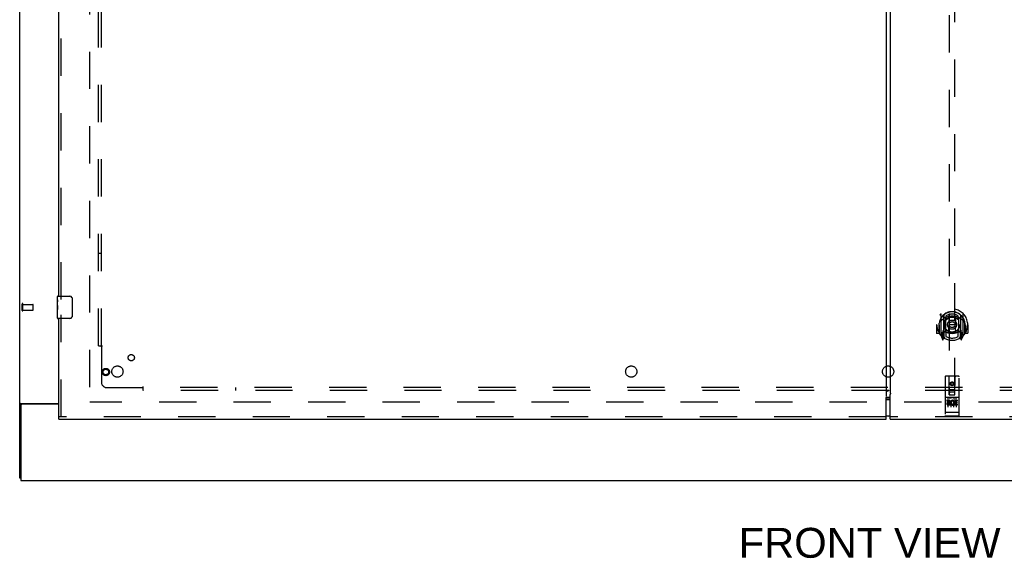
# Model space of a CAD drawing. Header units: inches. Extents: x 0 to 303, y 0 to 196.
# Tile 3 of 25: x 64 to 109, y 54 to 78. Entities that reach past the tile are written whole.
import ezdxf

# ---------------------------------------------------------------- set-up
doc = ezdxf.new("R2010")
doc.units = ezdxf.units.IN
doc.header["$LTSCALE"] = 16.67597
doc.header["$MEASUREMENT"] = 0
doc.linetypes.add('HIDDEN', pattern=[0.2, 0.1, -0.1])
doc.layers.get('0').update_dxf_attribs({"linetype": 'CONTINUOUS'})
for name, color, linetype in [('DEFAULT_2', 8, 'HIDDEN'), ('DIMENSIONS', 7, 'CONTINUOUS'), ('MASTER_DOOR_ASSEMBLY', 7, 'CONTINUOUS'), ('SLAVE_DOOR_ASSEMBLY', 7, 'CONTINUOUS'), ('SUBPANEL', 7, 'CONTINUOUS')]:
    doc.layers.add(name, color=color, linetype=linetype)
doc.styles.get("Standard").update_dxf_attribs({"font": 'arial.ttf'})

msp = doc.modelspace()

# ---------------------------------------------------------------- linework, layer by layer
at = {"color": 3, "linetype": 'Continuous'}
for p, q in [((64.474, 57.878), (64.474, 143.67)), ((64.514, 61.222), (66.224, 61.222)), ((64.526, 61.131), (64.526, 57.774)), ((66.224, 61.191), (64.586, 61.191)), ((64.526, 57.774), (142.172, 57.774))]:
    msp.add_line(p, q, dxfattribs=at)
at = {"color": 7, "linetype": 'Continuous'}
for p, q in [((103.349, 61.41), (103.349, 61.394)), ((64.578, 61.191), (64.474, 61.191)), ((64.578, 61.19), (64.578, 61.191)), ((64.526, 57.878), (64.474, 57.878))]:
    msp.add_line(p, q, dxfattribs=at)
at = {"color": 3, "linetype": 'Continuous'}
msp.add_lwpolyline([(64.514, 61.222), (64.513, 61.22), (64.51, 61.219), (64.508, 61.217), (64.505, 61.216), (64.503, 61.214), (64.5, 61.213), (64.497, 61.211), (64.494, 61.21), (64.491, 61.208), (64.488, 61.207), (64.485, 61.205), (64.483, 61.204), (64.481, 61.202), (64.479, 61.2), (64.477, 61.199), (64.476, 61.197), (64.475, 61.196), (64.474, 61.194), (64.474, 61.193), (64.474, 61.191)], dxfattribs=at)
at = {"color": 7, "linetype": 'Continuous'}
for points in [[(64.579, 61.196), (64.578, 61.194), (64.578, 61.193), (64.578, 61.191)], [(64.596, 61.222), (64.596, 61.22), (64.596, 61.219), (64.596, 61.217), (64.596, 61.216), (64.596, 61.214), (64.595, 61.212), (64.593, 61.21), (64.592, 61.209), (64.591, 61.207), (64.589, 61.206), (64.587, 61.204), (64.586, 61.203), (64.584, 61.202), (64.583, 61.2), (64.581, 61.199), (64.58, 61.197), (64.579, 61.196)]]:
    msp.add_lwpolyline(points, dxfattribs=at)
at = {"color": 3, "linetype": 'Continuous'}
msp.add_arc((64.586, 61.131), 0.06, 90, 180, dxfattribs=at)
at = {"layer": 'DEFAULT_2', "color": 8, "linetype": 'HIDDEN'}
for p, q in [((67.599, 140.326), (67.599, 61.222)), ((64.578, 65.382), (64.578, 65.666)), ((64.621, 65.382), (64.621, 65.666)), ((64.621, 65.648), (65.068, 65.648)), ((64.621, 65.4), (65.068, 65.4)), ((65.078, 65.41), (65.078, 65.638)), ((139.085, 61.274), (67.613, 61.274))]:
    msp.add_line(p, q, dxfattribs=at)
for centre, radius, start, end in [((64.599, 65.666), 0.0215, 360, 180), ((64.599, 65.382), 0.0215, 180, 0), ((65.068, 65.638), 0.01, 360, 90), ((65.068, 65.41), 0.01, 270, 0)]:
    msp.add_arc(centre, radius, start, end, dxfattribs=at)
at = {"layer": 'MASTER_DOOR_ASSEMBLY', "color": 3, "linetype": 'Continuous'}
for p, q in [((103.442, 139.865), (103.442, 61.683)), ((103.442, 61.683), (103.449, 61.683)), ((103.442, 60.524), (103.442, 61.624)), ((103.449, 61.683), (103.455, 61.675)), ((103.442, 60.524), (140.474, 60.524))]:
    msp.add_line(p, q, dxfattribs=at)
at = {"layer": 'MASTER_DOOR_ASSEMBLY', "color": 8, "linetype": 'HIDDEN'}
for p, q in [((106.088, 98.603), (106.088, 61.602)), ((106.338, 61.602), (106.338, 98.603)), ((105.638, 64.812), (105.639, 64.815)), ((105.638, 64.355), (105.638, 64.812)), ((105.713, 65.229), (105.713, 64.262)), ((105.831, 65.176), (105.831, 64.159)), ((105.838, 65.171), (105.838, 64.168)), ((105.931, 64.428), (105.931, 65.059)), ((105.938, 65.131), (105.938, 65.028)), ((106.051, 65.085), (106.081, 64.746)), ((106.376, 65.085), (106.346, 64.746)), ((106.488, 65.028), (106.488, 65.131)), ((106.496, 65.059), (106.496, 64.428)), ((106.588, 65.171), (106.588, 64.168)), ((106.596, 65.176), (106.596, 64.159)), ((106.713, 64.262), (106.713, 65.229)), ((106.788, 64.812), (106.788, 64.815)), ((106.788, 64.355), (106.788, 64.812)), ((105.528, 64.746), (105.513, 64.746)), ((105.513, 64.746), (105.513, 64.372)), ((105.631, 64.357), (105.528, 64.357)), ((105.631, 64.746), (105.646, 64.746)), ((105.631, 64.746), (105.631, 64.357)), ((105.631, 64.357), (105.639, 64.372)), ((105.831, 64.417), (105.771, 64.417)), ((105.771, 64.417), (105.771, 64.267)), ((105.841, 64.4), (105.841, 64.192)), ((105.931, 64.418), (105.858, 64.418)), ((105.927, 64.42), (105.861, 64.42)), ((105.938, 64.467), (105.938, 64.214)), ((106.05, 64.401), (106.081, 64.746)), ((106.346, 64.746), (106.081, 64.746)), ((106.377, 64.401), (106.346, 64.746)), ((106.488, 64.214), (106.488, 64.467)), ((106.568, 64.418), (106.496, 64.418)), ((106.566, 64.42), (106.5, 64.42)), ((106.586, 64.192), (106.586, 64.4)), ((106.656, 64.417), (106.596, 64.417)), ((106.656, 64.267), (106.656, 64.417)), ((106.796, 64.746), (106.781, 64.746)), ((106.788, 64.372), (106.796, 64.357)), ((106.796, 64.746), (106.796, 64.357)), ((106.898, 64.357), (106.796, 64.357)), ((106.913, 64.746), (106.898, 64.746)), ((106.913, 64.746), (106.913, 64.372)), ((105.718, 64.251), (105.788, 64.076)), ((105.771, 64.267), (105.831, 64.267)), ((105.809, 64.34), (105.779, 64.294)), ((105.783, 64.287), (105.838, 64.287)), ((105.809, 64.176), (105.814, 64.173)), ((105.817, 64.079), (105.831, 64.159)), ((105.908, 64.118), (105.838, 64.227)), ((106.588, 64.227), (106.518, 64.118)), ((106.588, 64.287), (106.643, 64.287)), ((106.596, 64.267), (106.656, 64.267)), ((106.596, 64.159), (106.61, 64.079)), ((106.617, 64.176), (106.617, 64.176)), ((106.617, 64.176), (106.618, 64.176)), ((106.617, 64.176), (106.618, 64.176)), ((106.648, 64.294), (106.618, 64.34)), ((106.639, 64.076), (106.709, 64.251)), ((105.901, 62.412), (105.901, 60.687)), ((106.496, 62.442), (105.931, 62.442)), ((106.087, 61.602), (106.083, 62.412)), ((106.213, 62.174), (106.151, 62.138)), ((106.213, 62.163), (106.161, 62.132)), ((106.276, 62.138), (106.213, 62.174)), ((106.213, 62.174), (106.213, 62.163)), ((106.266, 62.132), (106.213, 62.163)), ((106.34, 61.602), (106.343, 62.412)), ((106.526, 60.687), (106.526, 62.412)), ((106.086, 61.852), (106.341, 61.852)), ((106.298, 61.727), (106.128, 61.727)), ((106.151, 62.138), (106.161, 62.132)), ((106.151, 62.138), (106.151, 62.066)), ((106.151, 62.066), (106.161, 62.072)), ((106.151, 62.066), (106.213, 62.03)), ((106.161, 62.132), (106.161, 62.072)), ((106.161, 62.072), (106.213, 62.041)), ((106.213, 62.041), (106.266, 62.072)), ((106.213, 62.03), (106.276, 62.066)), ((106.213, 62.03), (106.213, 62.041)), ((106.276, 62.138), (106.266, 62.132)), ((106.266, 62.072), (106.266, 62.132)), ((106.276, 62.066), (106.266, 62.072)), ((106.276, 62.066), (106.276, 62.138)), ((106.496, 61.485), (105.931, 61.485)), ((106.069, 61.363), (105.977, 61.363)), ((105.977, 61.363), (105.977, 61.32)), ((106.069, 61.32), (105.977, 61.32)), ((106.002, 61.469), (106.174, 61.469)), ((106.026, 61.354), (106.026, 61.048)), ((106.073, 61.277), (106.027, 61.277)), ((106.087, 61.602), (106.088, 61.602)), ((106.088, 61.602), (106.338, 61.602)), ((106.151, 61.354), (106.151, 61.048)), ((106.252, 61.469), (106.424, 61.469)), ((106.276, 61.354), (106.276, 61.048)), ((106.289, 61.327), (106.276, 61.308)), ((106.286, 61.352), (106.289, 61.35)), ((106.445, 61.363), (106.289, 61.363)), ((106.289, 61.363), (106.289, 61.35)), ((106.289, 61.327), (106.289, 61.149)), ((106.445, 61.32), (106.332, 61.32)), ((106.332, 61.32), (106.332, 61.277)), ((106.424, 61.277), (106.332, 61.277)), ((106.338, 61.602), (106.34, 61.602)), ((106.401, 61.354), (106.401, 61.048)), ((106.424, 61.277), (106.424, 61.234)), ((106.445, 61.363), (106.445, 61.32)), ((106.133, 61.192), (106.04, 61.192)), ((106.133, 61.149), (106.04, 61.149)), ((106.069, 61.236), (106.041, 61.236)), ((106.133, 61.192), (106.133, 61.149)), ((106.265, 61.198), (106.282, 61.158)), ((106.445, 61.149), (106.289, 61.149)), ((106.424, 61.234), (106.332, 61.234)), ((106.332, 61.234), (106.332, 61.192)), ((106.445, 61.192), (106.332, 61.192)), ((106.445, 61.192), (106.445, 61.149)), ((140.474, 60.628), (103.442, 60.628)), ((105.919, 60.815), (105.918, 60.815)), ((105.92, 60.815), (105.919, 60.815)), ((105.919, 60.815), (105.919, 60.815)), ((105.921, 60.815), (105.92, 60.815)), ((105.922, 60.815), (105.921, 60.815)), ((105.923, 60.815), (105.922, 60.815)), ((105.924, 60.815), (105.923, 60.815)), ((105.923, 60.815), (105.923, 60.815)), ((105.925, 60.815), (105.924, 60.815)), ((105.926, 60.815), (105.925, 60.815)), ((105.927, 60.815), (105.926, 60.815)), ((105.928, 60.815), (105.927, 60.815)), ((105.929, 60.815), (105.928, 60.815)), ((105.928, 60.815), (105.928, 60.815)), ((105.93, 60.815), (105.929, 60.815)), ((105.931, 60.815), (105.93, 60.815)), ((106.496, 60.815), (105.931, 60.815)), ((106.496, 60.657), (105.931, 60.657)), ((106.496, 60.815), (106.497, 60.815)), ((106.497, 60.815), (106.498, 60.815)), ((106.498, 60.815), (106.499, 60.815)), ((106.499, 60.815), (106.5, 60.815)), ((106.5, 60.815), (106.501, 60.815)), ((106.501, 60.815), (106.502, 60.815)), ((106.501, 60.815), (106.501, 60.815)), ((106.502, 60.815), (106.503, 60.815)), ((106.503, 60.815), (106.504, 60.815)), ((106.504, 60.815), (106.505, 60.815)), ((106.505, 60.815), (106.506, 60.815)), ((106.505, 60.815), (106.505, 60.815)), ((106.506, 60.815), (106.507, 60.815)), ((106.507, 60.815), (106.508, 60.815)), ((106.508, 60.815), (106.509, 60.815)), ((106.509, 60.815), (106.51, 60.816)), ((106.509, 60.815), (106.509, 60.815))]:
    msp.add_line(p, q, dxfattribs=at)
at = {"layer": 'MASTER_DOOR_ASSEMBLY', "color": 7, "linetype": 'Continuous'}
for p, q in [((103.352, 61.394), (103.442, 61.394)), ((103.442, 60.654), (103.352, 60.654))]:
    msp.add_line(p, q, dxfattribs=at)
at = {"layer": 'MASTER_DOOR_ASSEMBLY', "color": 8, "linetype": 'HIDDEN'}
for points in [[(105.668, 65.184), (105.669, 65.185), (105.669, 65.186), (105.67, 65.187), (105.671, 65.188), (105.672, 65.189), (105.672, 65.189), (105.673, 65.19), (105.674, 65.191), (105.675, 65.192), (105.675, 65.192), (105.676, 65.193), (105.677, 65.194), (105.678, 65.195), (105.678, 65.195), (105.679, 65.196), (105.68, 65.197), (105.681, 65.197), (105.682, 65.198), (105.683, 65.199), (105.683, 65.199), (105.684, 65.2), (105.685, 65.2), (105.686, 65.201), (105.687, 65.201), (105.688, 65.202), (105.689, 65.203), (105.689, 65.203), (105.69, 65.204), (105.691, 65.204), (105.692, 65.205), (105.693, 65.205), (105.694, 65.205), (105.695, 65.206), (105.696, 65.206)], [(105.759, 64.961), (105.758, 64.959), (105.756, 64.958), (105.755, 64.957), (105.753, 64.955), (105.751, 64.954), (105.75, 64.952), (105.748, 64.95), (105.746, 64.949), (105.744, 64.947), (105.743, 64.945), (105.741, 64.943), (105.739, 64.941), (105.737, 64.939), (105.735, 64.937), (105.733, 64.934), (105.731, 64.932), (105.729, 64.93), (105.727, 64.927), (105.725, 64.924), (105.723, 64.922), (105.721, 64.919), (105.718, 64.916), (105.716, 64.913), (105.714, 64.91), (105.711, 64.906), (105.709, 64.903), (105.706, 64.899), (105.704, 64.895), (105.701, 64.892), (105.698, 64.887), (105.696, 64.883), (105.693, 64.879), (105.69, 64.874), (105.687, 64.869), (105.684, 64.864), (105.681, 64.859)], [(106.026, 65.102), (106.031, 65.104), (106.036, 65.105), (106.042, 65.107), (106.047, 65.108), (106.053, 65.109), (106.058, 65.111), (106.064, 65.112), (106.069, 65.113), (106.074, 65.114), (106.08, 65.115), (106.085, 65.116), (106.091, 65.117), (106.096, 65.118), (106.102, 65.119), (106.108, 65.12), (106.113, 65.121), (106.119, 65.122), (106.124, 65.122), (106.13, 65.123), (106.135, 65.124), (106.141, 65.124), (106.146, 65.125), (106.152, 65.125), (106.158, 65.126), (106.163, 65.126), (106.169, 65.127), (106.174, 65.127), (106.18, 65.127), (106.185, 65.128), (106.191, 65.128), (106.197, 65.128), (106.202, 65.128), (106.208, 65.128), (106.213, 65.128), (106.219, 65.128), (106.225, 65.128), (106.23, 65.128), (106.236, 65.128), (106.241, 65.128), (106.247, 65.127), (106.253, 65.127), (106.258, 65.127), (106.264, 65.126), (106.269, 65.126), (106.275, 65.125), (106.281, 65.125), (106.286, 65.124), (106.292, 65.124), (106.297, 65.123), (106.303, 65.122), (106.308, 65.122), (106.314, 65.121), (106.319, 65.12), (106.325, 65.119), (106.33, 65.118), (106.336, 65.117), (106.341, 65.116), (106.347, 65.115), (106.352, 65.114), (106.358, 65.113), (106.363, 65.112), (106.369, 65.111), (106.374, 65.109), (106.38, 65.108), (106.385, 65.107), (106.391, 65.105), (106.396, 65.104), (106.401, 65.102)], [(106.746, 64.859), (106.743, 64.864), (106.74, 64.869), (106.737, 64.874), (106.734, 64.879), (106.731, 64.883), (106.728, 64.887), (106.726, 64.892), (106.723, 64.895), (106.721, 64.899), (106.718, 64.903), (106.716, 64.906), (106.713, 64.91), (106.711, 64.913), (106.709, 64.916), (106.706, 64.919), (106.704, 64.922), (106.702, 64.924), (106.7, 64.927), (106.698, 64.93), (106.696, 64.932), (106.694, 64.934), (106.692, 64.937), (106.69, 64.939), (106.688, 64.941), (106.686, 64.943), (106.684, 64.945), (106.682, 64.947), (106.681, 64.949), (106.679, 64.95), (106.677, 64.952), (106.676, 64.954), (106.674, 64.955), (106.672, 64.957), (106.671, 64.958), (106.669, 64.959), (106.668, 64.961)], [(106.731, 65.206), (106.732, 65.206), (106.733, 65.205), (106.734, 65.205), (106.735, 65.205), (106.736, 65.204), (106.737, 65.204), (106.737, 65.203), (106.738, 65.203), (106.739, 65.202), (106.74, 65.201), (106.741, 65.201), (106.742, 65.2), (106.743, 65.2), (106.744, 65.199), (106.744, 65.199), (106.745, 65.198), (106.746, 65.197), (106.747, 65.197), (106.748, 65.196), (106.748, 65.195), (106.749, 65.195), (106.75, 65.194), (106.751, 65.193), (106.752, 65.192), (106.752, 65.192), (106.753, 65.191), (106.754, 65.19), (106.755, 65.189), (106.755, 65.189), (106.756, 65.188), (106.757, 65.187), (106.757, 65.186), (106.758, 65.185), (106.759, 65.184)], [(105.696, 64.285), (105.695, 64.285), (105.694, 64.286), (105.693, 64.286), (105.692, 64.287), (105.691, 64.287), (105.69, 64.288), (105.689, 64.288), (105.689, 64.289), (105.688, 64.289), (105.687, 64.29), (105.686, 64.29), (105.685, 64.291), (105.684, 64.292), (105.683, 64.292), (105.683, 64.293), (105.682, 64.293), (105.681, 64.294), (105.68, 64.295), (105.679, 64.295), (105.678, 64.296), (105.678, 64.297), (105.677, 64.297), (105.676, 64.298), (105.675, 64.299), (105.675, 64.3), (105.674, 64.3), (105.673, 64.301), (105.672, 64.302), (105.672, 64.303), (105.671, 64.304), (105.67, 64.304), (105.669, 64.305), (105.669, 64.306), (105.668, 64.307)], [(106.759, 64.307), (106.758, 64.306), (106.757, 64.305), (106.757, 64.304), (106.756, 64.304), (106.755, 64.303), (106.755, 64.302), (106.754, 64.301), (106.753, 64.3), (106.752, 64.3), (106.752, 64.299), (106.751, 64.298), (106.75, 64.297), (106.749, 64.297), (106.748, 64.296), (106.748, 64.295), (106.747, 64.295), (106.746, 64.294), (106.745, 64.293), (106.744, 64.293), (106.744, 64.292), (106.743, 64.292), (106.742, 64.291), (106.741, 64.29), (106.74, 64.29), (106.739, 64.289), (106.738, 64.289), (106.737, 64.288), (106.737, 64.288), (106.736, 64.287), (106.735, 64.287), (106.734, 64.286), (106.733, 64.286), (106.732, 64.285), (106.731, 64.285)], [(105.996, 61.467), (105.996, 61.467), (105.996, 61.468), (105.996, 61.468), (105.996, 61.468), (105.996, 61.468), (105.996, 61.468), (105.997, 61.468), (105.997, 61.468), (105.997, 61.468), (105.997, 61.468), (105.997, 61.468), (105.997, 61.468), (105.997, 61.468), (105.997, 61.468), (105.997, 61.468), (105.998, 61.468), (105.998, 61.468), (105.998, 61.468), (105.998, 61.468), (105.998, 61.468), (105.998, 61.468), (105.998, 61.468), (105.998, 61.468), (105.999, 61.468), (105.999, 61.468), (105.999, 61.468), (105.999, 61.468), (105.999, 61.468), (105.999, 61.468), (106, 61.468), (106, 61.468), (106, 61.468), (106, 61.469), (106, 61.469), (106, 61.469), (106.001, 61.469), (106.001, 61.469), (106.001, 61.469), (106.001, 61.469), (106.001, 61.469), (106.002, 61.469), (106.002, 61.469), (106.002, 61.469), (106.002, 61.469), (106.002, 61.469)], [(106.174, 61.469), (106.175, 61.469), (106.175, 61.469), (106.175, 61.469), (106.175, 61.469), (106.175, 61.469), (106.176, 61.469), (106.176, 61.469), (106.176, 61.469), (106.176, 61.469), (106.176, 61.469), (106.177, 61.469), (106.177, 61.469), (106.177, 61.469), (106.177, 61.468), (106.177, 61.468), (106.177, 61.468), (106.178, 61.468), (106.178, 61.468), (106.178, 61.468), (106.178, 61.468), (106.178, 61.468), (106.178, 61.468), (106.178, 61.468), (106.179, 61.468), (106.179, 61.468), (106.179, 61.468), (106.179, 61.468), (106.179, 61.468), (106.179, 61.468), (106.179, 61.468), (106.179, 61.468), (106.18, 61.468), (106.18, 61.468), (106.18, 61.468), (106.18, 61.468), (106.18, 61.468), (106.18, 61.468), (106.18, 61.468), (106.18, 61.468), (106.18, 61.468), (106.181, 61.468), (106.181, 61.468), (106.181, 61.468), (106.181, 61.468), (106.181, 61.467), (106.181, 61.467)], [(106.246, 61.467), (106.246, 61.467), (106.246, 61.468), (106.246, 61.468), (106.246, 61.468), (106.246, 61.468), (106.247, 61.468), (106.247, 61.468), (106.247, 61.468), (106.247, 61.468), (106.247, 61.468), (106.247, 61.468), (106.247, 61.468), (106.247, 61.468), (106.247, 61.468), (106.247, 61.468), (106.248, 61.468), (106.248, 61.468), (106.248, 61.468), (106.248, 61.468), (106.248, 61.468), (106.248, 61.468), (106.248, 61.468), (106.248, 61.468), (106.249, 61.468), (106.249, 61.468), (106.249, 61.468), (106.249, 61.468), (106.249, 61.468), (106.249, 61.468), (106.25, 61.468), (106.25, 61.468), (106.25, 61.468), (106.25, 61.469), (106.25, 61.469), (106.25, 61.469), (106.251, 61.469), (106.251, 61.469), (106.251, 61.469), (106.251, 61.469), (106.251, 61.469), (106.252, 61.469), (106.252, 61.469), (106.252, 61.469), (106.252, 61.469), (106.252, 61.469)], [(106.424, 61.469), (106.425, 61.469), (106.425, 61.469), (106.425, 61.469), (106.425, 61.469), (106.425, 61.469), (106.426, 61.469), (106.426, 61.469), (106.426, 61.469), (106.426, 61.469), (106.426, 61.469), (106.427, 61.469), (106.427, 61.469), (106.427, 61.469), (106.427, 61.468), (106.427, 61.468), (106.427, 61.468), (106.428, 61.468), (106.428, 61.468), (106.428, 61.468), (106.428, 61.468), (106.428, 61.468), (106.428, 61.468), (106.428, 61.468), (106.429, 61.468), (106.429, 61.468), (106.429, 61.468), (106.429, 61.468), (106.429, 61.468), (106.429, 61.468), (106.429, 61.468), (106.429, 61.468), (106.43, 61.468), (106.43, 61.468), (106.43, 61.468), (106.43, 61.468), (106.43, 61.468), (106.43, 61.468), (106.43, 61.468), (106.43, 61.468), (106.43, 61.468), (106.431, 61.468), (106.431, 61.468), (106.431, 61.468), (106.431, 61.468), (106.431, 61.467), (106.431, 61.467)], [(105.918, 60.815), (105.917, 60.815), (105.917, 60.816), (105.916, 60.816), (105.916, 60.816), (105.916, 60.816), (105.915, 60.816), (105.915, 60.816), (105.915, 60.816), (105.914, 60.816), (105.914, 60.816), (105.914, 60.816), (105.913, 60.816), (105.913, 60.816), (105.913, 60.816), (105.912, 60.816), (105.912, 60.816), (105.912, 60.816), (105.911, 60.816), (105.911, 60.817), (105.911, 60.817), (105.91, 60.817), (105.91, 60.817), (105.91, 60.817), (105.909, 60.817), (105.909, 60.817), (105.909, 60.817), (105.909, 60.817), (105.908, 60.817), (105.908, 60.817), (105.908, 60.817), (105.908, 60.817), (105.907, 60.818), (105.907, 60.818), (105.907, 60.818), (105.906, 60.818), (105.906, 60.818), (105.906, 60.818), (105.906, 60.818), (105.906, 60.818), (105.905, 60.818), (105.905, 60.818), (105.905, 60.818), (105.905, 60.818), (105.904, 60.819), (105.904, 60.819), (105.904, 60.819), (105.904, 60.819), (105.904, 60.819), (105.904, 60.819), (105.903, 60.819), (105.903, 60.819), (105.903, 60.819), (105.903, 60.819), (105.903, 60.82), (105.903, 60.82), (105.903, 60.82), (105.902, 60.82), (105.902, 60.82), (105.902, 60.82), (105.902, 60.82), (105.902, 60.82), (105.902, 60.82), (105.902, 60.82), (105.902, 60.821), (105.902, 60.821), (105.901, 60.821), (105.901, 60.821), (105.901, 60.821), (105.901, 60.821), (105.901, 60.821), (105.901, 60.821), (105.901, 60.821), (105.901, 60.821), (105.901, 60.822), (105.901, 60.822), (105.901, 60.822), (105.901, 60.822), (105.901, 60.822), (105.901, 60.822)], [(106.51, 60.816), (106.51, 60.816), (106.511, 60.816), (106.511, 60.816), (106.512, 60.816), (106.512, 60.816), (106.512, 60.816), (106.513, 60.816), (106.513, 60.816), (106.513, 60.816), (106.514, 60.816), (106.514, 60.816), (106.514, 60.816), (106.515, 60.816), (106.515, 60.816), (106.515, 60.816), (106.516, 60.816), (106.516, 60.817), (106.516, 60.817), (106.517, 60.817), (106.517, 60.817), (106.517, 60.817), (106.517, 60.817), (106.518, 60.817), (106.518, 60.817), (106.518, 60.817), (106.519, 60.817), (106.519, 60.817), (106.519, 60.817), (106.519, 60.817), (106.52, 60.818), (106.52, 60.818), (106.52, 60.818), (106.52, 60.818), (106.521, 60.818), (106.521, 60.818), (106.521, 60.818), (106.521, 60.818), (106.522, 60.818), (106.522, 60.818), (106.522, 60.818), (106.522, 60.818), (106.522, 60.819), (106.523, 60.819), (106.523, 60.819), (106.523, 60.819), (106.523, 60.819), (106.523, 60.819), (106.524, 60.819), (106.524, 60.819), (106.524, 60.819), (106.524, 60.819), (106.524, 60.82), (106.524, 60.82), (106.524, 60.82), (106.525, 60.82), (106.525, 60.82), (106.525, 60.82), (106.525, 60.82), (106.525, 60.82), (106.525, 60.82), (106.525, 60.82), (106.525, 60.821), (106.525, 60.821), (106.525, 60.821), (106.526, 60.821), (106.526, 60.821), (106.526, 60.821), (106.526, 60.821), (106.526, 60.821), (106.526, 60.821), (106.526, 60.821), (106.526, 60.822), (106.526, 60.822), (106.526, 60.822), (106.526, 60.822), (106.526, 60.822), (106.526, 60.822)]]:
    msp.add_lwpolyline(points, dxfattribs=at)
at = {"layer": 'MASTER_DOOR_ASSEMBLY', "color": 3, "linetype": 'Continuous'}
msp.add_lwpolyline([(103.455, 61.675), (103.455, 61.675), (103.456, 61.674), (103.456, 61.673), (103.456, 61.673), (103.455, 61.673), (103.455, 61.672), (103.455, 61.671), (103.454, 61.671), (103.454, 61.67), (103.453, 61.669), (103.453, 61.668), (103.452, 61.667), (103.451, 61.665), (103.451, 61.664), (103.45, 61.662), (103.449, 61.66), (103.448, 61.657), (103.448, 61.655), (103.447, 61.652), (103.446, 61.649), (103.446, 61.646), (103.445, 61.643), (103.445, 61.64), (103.444, 61.637), (103.444, 61.633), (103.443, 61.629), (103.442, 61.624)], dxfattribs=at)
at = {"layer": 'MASTER_DOOR_ASSEMBLY', "color": 8, "linetype": 'HIDDEN'}
for centre, radius in [((106.213, 64.748), 0.35), ((106.213, 64.748), 0.335), ((106.213, 64.748), 0.205), ((106.213, 64.748), 0.133), ((106.213, 62.102), 0.085), ((106.213, 62.102), 0.0845)]:
    msp.add_circle(centre, radius, dxfattribs=at)
for centre, radius, start, end in [((106.213, 64.746), 0.7, 305.5126, 234.4874), ((106.213, 64.743), 0.583, 0.2464, 179.7536), ((106.213, 64.738), 0.58, 7.6622, 172.3378), ((105.728, 65.229), 0.015, 135.0748, 180), ((106.698, 65.229), 0.015, 0, 44.9252), ((105.658, 64.812), 0.02, 172.3378, 180), ((106.213, 64.428), 0.7, 49.529, 130.471), ((105.846, 65.176), 0.015, 130.3587, 180), ((105.858, 65.171), 0.02, 129.3378, 179.9984), ((105.946, 65.059), 0.015, 112.9863, 180), ((106.213, 64.738), 0.48, 55.0461, 124.9539), ((105.968, 65.028), 0.03, 180, 311.1261), ((106.213, 64.748), 0.343, 48.8739, 131.1261), ((106.031, 65.083), 0.02, 5.0796, 105.5752), ((106.396, 65.083), 0.02, 74.4248, 174.9204), ((106.458, 65.028), 0.03, 228.8739, 360), ((106.481, 65.059), 0.015, 0, 67.0137), ((106.568, 65.171), 0.02, 0, 50.6594), ((106.581, 65.176), 0.015, 0, 49.6413), ((106.768, 64.812), 0.02, 0, 7.6622), ((105.528, 64.372), 0.015, 180, 270), ((106.213, 64.746), 0.685, 180, 213.0115), ((105.658, 64.355), 0.02, 180, 215.2961), ((106.213, 65.058), 0.7, 233.2319, 306.7681), ((105.65, 64.442), 0.188, 327.3208, 360), ((105.858, 64.398), 0.02, 90, 180), ((105.861, 64.4), 0.02, 90, 180), ((105.927, 64.4), 0.02, 66.536, 90), ((105.946, 64.428), 0.015, 180, 247.0137), ((106.213, 65.06), 0.7, 246.536, 293.464), ((105.968, 64.467), 0.03, 48.8739, 180), ((106.213, 64.748), 0.343, 228.8739, 311.1261), ((106.03, 64.403), 0.02, 254.3869, 354.9204), ((106.396, 64.403), 0.02, 185.0796, 285.6131), ((106.458, 64.467), 0.03, 0, 131.1261), ((106.481, 64.428), 0.015, 292.9863, 360), ((106.5, 64.4), 0.02, 90, 113.464), ((106.566, 64.4), 0.02, 0, 90), ((106.568, 64.398), 0.02, 0, 90), ((106.776, 64.442), 0.188, 180, 212.6792), ((106.768, 64.355), 0.02, 324.7039, 360), ((106.213, 64.746), 0.685, 326.9885, 360), ((106.898, 64.372), 0.015, 270, 360), ((106.213, 64.748), 0.7, 215.2961, 324.7039), ((105.728, 64.262), 0.015, 180, 224.9252), ((105.783, 64.292), 0.005, 147.3208, 270), ((105.802, 64.081), 0.015, 201.8041, 350), ((105.818, 64.192), 0.02, 234.4874, 360), ((105.821, 64.192), 0.02, 234.7457, 360), ((105.858, 64.168), 0.02, 180, 238.5295), ((106.213, 64.748), 0.6, 242.7204, 297.2796), ((106.568, 64.168), 0.02, 301.4688, 359.9992), ((106.606, 64.192), 0.02, 180, 305.2543), ((106.608, 64.192), 0.02, 180, 305.5126), ((106.625, 64.081), 0.015, 190, 338.1959), ((106.643, 64.292), 0.005, 270, 32.6792), ((106.698, 64.262), 0.015, 315.0748, 360), ((105.931, 62.412), 0.03, 90, 180), ((106.053, 62.412), 0.03, 0, 90), ((106.373, 62.412), 0.03, 90, 180), ((106.496, 62.412), 0.03, 0, 90), ((106.128, 61.687), 0.04, 90, 180), ((106.298, 61.687), 0.04, 0, 90), ((105.931, 61.515), 0.03, 180, 270), ((106.04, 61.214), 0.0644, 102.2995, 270.0775), ((106.069, 61.299), 0.0635, 270, 90), ((106.069, 61.298), 0.0219, 280.307, 90), ((106.128, 61.642), 0.04, 180, 270), ((106.239, 61.256), 0.107, 64.2636, 293.4027), ((106.239, 61.256), 0.0639, 54.8895, 293.4026), ((106.298, 61.642), 0.04, 270, 360), ((106.496, 61.515), 0.03, 270, 360), ((106.04, 61.214), 0.0219, 89.9011, 270), ((105.931, 60.687), 0.03, 180, 270), ((106.496, 60.687), 0.03, 270, 360)]:
    msp.add_arc(centre, radius, start, end, dxfattribs=at)
at = {"layer": 'MASTER_DOOR_ASSEMBLY', "color": 7, "linetype": 'Continuous'}
for centre, start, end in [((103.352, 61.214), 90, 122.7986), ((103.352, 60.834), 237.2014, 270)]:
    msp.add_arc(centre, 0.18, start, end, dxfattribs=at)
at = {"layer": 'SLAVE_DOOR_ASSEMBLY', "color": 3, "linetype": 'Continuous'}
for p, q in [((103.255, 140), (103.255, 61.548)), ((66.224, 66.024), (66.224, 88.524)), ((66.224, 60.628), (66.224, 65.024)), ((103.397, 61.813), (103.375, 61.805)), ((103.255, 60.524), (103.255, 61.414)), ((103.278, 61.509), (103.442, 61.509)), ((66.224, 60.524), (103.255, 60.524))]:
    msp.add_line(p, q, dxfattribs=at)
at = {"layer": 'SLAVE_DOOR_ASSEMBLY', "color": 8, "linetype": 'HIDDEN'}
for p, q in [((66.328, 65.869), (66.328, 88.679)), ((66.328, 60.628), (66.328, 65.179)), ((103.255, 60.628), (66.224, 60.628))]:
    msp.add_line(p, q, dxfattribs=at)
at = {"layer": 'SLAVE_DOOR_ASSEMBLY', "color": 7, "linetype": 'Continuous'}
for p, q in [((66.164, 65.863), (66.164, 66.009)), ((66.164, 65.605), (66.164, 65.862)), ((66.169, 65.807), (66.164, 65.807)), ((66.171, 65.639), (66.171, 65.775)), ((66.179, 66.024), (66.719, 66.024)), ((66.819, 65.924), (66.819, 65.124)), ((66.164, 65.639), (66.171, 65.639)), ((66.164, 65.039), (66.164, 65.603)), ((66.165, 65.576), (66.164, 65.576)), ((66.164, 65.444), (66.17, 65.444)), ((66.164, 65.408), (66.171, 65.408)), ((66.164, 65.346), (66.171, 65.346)), ((66.171, 65.178), (66.171, 65.408)), ((66.164, 65.178), (66.171, 65.178)), ((66.719, 65.024), (66.179, 65.024)), ((103.255, 61.394), (103.442, 61.394)), ((103.442, 61.41), (103.278, 61.41)), ((66.224, 60.524), (66.224, 60.628)), ((103.442, 60.654), (103.255, 60.654))]:
    msp.add_line(p, q, dxfattribs=at)
for points in [[(66.164, 65.863), (66.164, 65.859), (66.164, 65.855), (66.165, 65.849), (66.166, 65.836)], [(66.166, 65.836), (66.167, 65.829), (66.168, 65.821), (66.169, 65.812)], [(66.169, 65.812), (66.17, 65.803), (66.17, 65.794), (66.171, 65.785), (66.171, 65.775)], [(66.812, 65.96), (66.814, 65.954), (66.816, 65.948), (66.817, 65.943), (66.818, 65.936), (66.818, 65.93), (66.819, 65.924)], [(66.164, 65.605), (66.164, 65.597), (66.164, 65.588), (66.165, 65.578)], [(66.165, 65.578), (66.168, 65.544), (66.169, 65.532), (66.17, 65.52), (66.17, 65.507), (66.171, 65.495), (66.171, 65.482), (66.171, 65.469), (66.17, 65.456), (66.17, 65.444), (66.169, 65.431), (66.168, 65.419)], [(66.819, 65.124), (66.818, 65.118), (66.818, 65.111), (66.817, 65.105), (66.816, 65.099), (66.814, 65.093), (66.812, 65.088)], [(103.278, 61.41), (103.273, 61.41), (103.268, 61.41), (103.262, 61.41), (103.257, 61.411), (103.255, 61.411)]]:
    msp.add_lwpolyline(points, dxfattribs=at)
at = {"layer": 'SLAVE_DOOR_ASSEMBLY', "color": 3, "linetype": 'Continuous'}
for points in [[(103.271, 61.76), (103.266, 61.756), (103.262, 61.753), (103.259, 61.749), (103.257, 61.745), (103.255, 61.741), (103.255, 61.738)], [(103.267, 61.758), (103.27, 61.758), (103.289, 61.764), (103.307, 61.771), (103.325, 61.779), (103.343, 61.787), (103.361, 61.795), (103.379, 61.804), (103.397, 61.813)], [(103.375, 61.805), (103.364, 61.802), (103.353, 61.798), (103.343, 61.794), (103.333, 61.79), (103.323, 61.787), (103.314, 61.783), (103.305, 61.779), (103.297, 61.775), (103.289, 61.771), (103.282, 61.768), (103.276, 61.764), (103.271, 61.76)], [(103.248, 61.473), (103.247, 61.471), (103.245, 61.469), (103.244, 61.467), (103.243, 61.466), (103.242, 61.465), (103.242, 61.464), (103.242, 61.464), (103.242, 61.463), (103.242, 61.463), (103.242, 61.462), (103.243, 61.461), (103.243, 61.461), (103.244, 61.46), (103.244, 61.459), (103.245, 61.457), (103.246, 61.456), (103.247, 61.454), (103.247, 61.452), (103.248, 61.45), (103.249, 61.447), (103.25, 61.444), (103.251, 61.441), (103.251, 61.437), (103.252, 61.433), (103.253, 61.429), (103.254, 61.424), (103.254, 61.419), (103.255, 61.414)], [(103.253, 61.511), (103.257, 61.51), (103.262, 61.51), (103.268, 61.509), (103.273, 61.509), (103.278, 61.509)]]:
    msp.add_lwpolyline(points, dxfattribs=at)
at = {"layer": 'SLAVE_DOOR_ASSEMBLY', "color": 8, "linetype": 'HIDDEN'}
for radius in [0.164, 0.124]:
    msp.add_circle((68.328, 62.628), radius, dxfattribs=at)
at = {"layer": 'SLAVE_DOOR_ASSEMBLY', "color": 7, "linetype": 'Continuous'}
for centre, radius, start, end in [((66.179, 66.009), 0.015, 90, 180), ((66.719, 65.924), 0.1, 21.1999, 90), ((66.179, 65.039), 0.015, 180, 270), ((66.719, 65.124), 0.1, 270, 338.8001)]:
    msp.add_arc(centre, radius, start, end, dxfattribs=at)
msp.add_ellipse((66.427, 65.44), major_axis=(0.263, 0), ratio=0.432808, start_param=-3.141593, end_param=-2.961605, dxfattribs=at)
at = {"layer": 'SUBPANEL', "color": 8, "linetype": 'HIDDEN'}
for p, q in [((68.005, 63.805), (68.005, 137.743)), ((68.13, 63.805), (68.13, 137.743)), ((68.13, 67.93), (68.005, 67.93)), ((68.005, 63.805), (68.091, 63.805)), ((68.091, 63.805), (68.171, 63.805)), ((68.111, 63.788), (68.118, 63.781)), ((68.13, 63.77), (68.13, 62.18)), ((68.38, 61.93), (69.97, 61.93)), ((70.005, 61.892), (70.005, 61.971)), ((136.692, 61.93), (70.005, 61.93)), ((70.005, 61.805), (70.005, 61.892)), ((103.374, 61.805), (70.005, 61.805)), ((74.13, 61.93), (74.13, 61.805)), ((136.692, 61.805), (103.381, 61.805))]:
    msp.add_line(p, q, dxfattribs=at)
at = {"layer": 'SUBPANEL', "color": 3, "linetype": 'Continuous'}
msp.add_line((103.381, 61.805), (103.374, 61.805), dxfattribs=at)
at = {"layer": 'SUBPANEL', "color": 8, "linetype": 'HIDDEN'}
for points in [[(68.091, 63.805), (68.094, 63.803), (68.096, 63.802), (68.098, 63.8), (68.101, 63.798), (68.103, 63.796), (68.104, 63.795), (68.106, 63.793), (68.108, 63.791), (68.11, 63.79), (68.111, 63.788)], [(68.118, 63.781), (68.12, 63.779), (68.122, 63.777), (68.124, 63.775), (68.126, 63.773), (68.128, 63.771), (68.13, 63.77)], [(68.144, 63.779), (68.141, 63.778), (68.139, 63.776), (68.136, 63.775), (68.134, 63.773), (68.132, 63.771), (68.13, 63.77)], [(68.171, 63.805), (68.17, 63.803), (68.169, 63.801), (68.168, 63.799), (68.167, 63.798), (68.166, 63.796), (68.165, 63.794), (68.163, 63.793), (68.161, 63.791), (68.159, 63.79), (68.158, 63.788), (68.156, 63.787), (68.153, 63.785), (68.151, 63.784), (68.149, 63.782), (68.144, 63.779)], [(69.982, 61.949), (69.979, 61.944), (69.978, 61.941), (69.976, 61.939), (69.974, 61.936), (69.973, 61.934), (69.971, 61.932), (69.97, 61.93)], [(69.983, 61.917), (69.981, 61.919), (69.979, 61.921), (69.977, 61.923), (69.975, 61.925), (69.973, 61.927), (69.971, 61.928), (69.97, 61.93)], [(70.005, 61.971), (70.003, 61.97), (70.001, 61.969), (69.999, 61.968), (69.998, 61.967), (69.996, 61.966), (69.994, 61.965), (69.993, 61.963), (69.991, 61.961), (69.989, 61.96), (69.988, 61.958), (69.987, 61.956), (69.985, 61.953), (69.984, 61.951), (69.982, 61.949)], [(70.005, 61.892), (70.003, 61.894), (70.001, 61.896), (70, 61.899), (69.998, 61.901), (69.996, 61.903), (69.995, 61.905), (69.993, 61.906), (69.991, 61.908), (69.99, 61.91), (69.988, 61.911), (69.983, 61.917)]]:
    msp.add_lwpolyline(points, dxfattribs=at)
for centre, radius in [((69.467, 63.268), 0.141), ((68.849, 62.649), 0.25), ((91.849, 62.649), 0.25), ((103.349, 62.649), 0.25)]:
    msp.add_circle(centre, radius, dxfattribs=at)
msp.add_arc((68.38, 62.18), 0.25, 180, 270, dxfattribs=at)

# ---------------------------------------------------------------- texts
at = {"layer": 'DIMENSIONS', "color": 2, "linetype": 'Continuous', "insert": (102.52, 55.656), "char_height": 1.3376, "width": 11.70563, "attachment_point": 2, "line_spacing_factor": 0.9}
msp.add_mtext('FRONT VIEW', dxfattribs=at)

doc.saveas('drawing.dxf')
